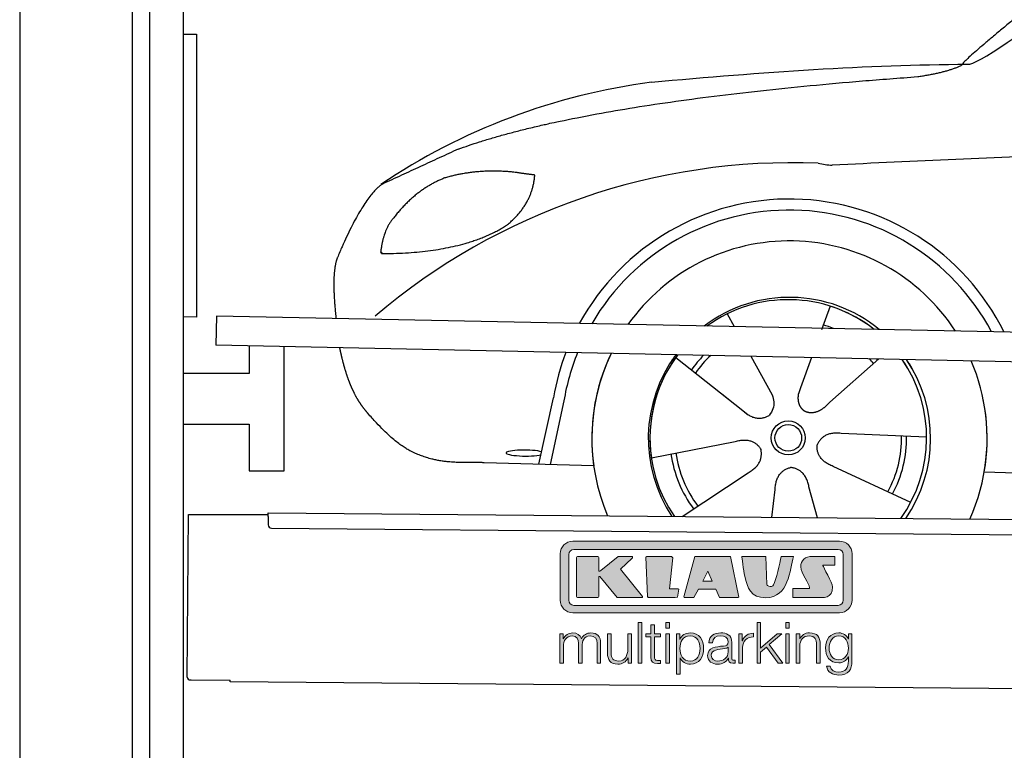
# Model space of a CAD drawing. Header units: millimetres. Extents: x -411 to 6777, y 0 to 6177.
# Tile 2 of 6: x 0 to 1744, y 3623 to 4918. Entities that reach past the tile are written whole.
import ezdxf

# ---------------------------------------------------------------- set-up
doc = ezdxf.new("R2010")
doc.units = ezdxf.units.MM
for name, color, linetype, lineweight in [('car', 10, 'Continuous', 25), ('Gebäude', 7, 'Continuous', 25), ('Logo', 7, 'Continuous', 25), ('Plattform', 7, 'Continuous', 25), ('Ständer hinten', 7, 'Continuous', 25), ('Ständer vorne', 7, 'Continuous', 25)]:
    doc.layers.add(name, color=color, linetype=linetype, lineweight=lineweight)

# ---------------------------------------------------------------- blocks, each defined once
blk = doc.blocks.new('Car')
at = {"layer": 'car'}
for p, q in [((1394.6, 4423), (1379.9, 4381.1)), ((1212.5, 4407.6), (1225.2, 4385.1)), ((1212.6, 4407.6), (1225.3, 4385.1)), ((1122.2, 4329.6), (1241.7, 4236.6)), ((1254.8, 4332.9), (1293.3, 4264.7)), ((1362.5, 4331.6), (1343.5, 4277.7)), ((1481.7, 4330.2), (1395.6, 4252.7)), ((1343.5, 4277.7), (1339.8, 4267.3)), ((881.6, 4138.2), (906.2, 4256.1)), ((1204.3, 4265.7), (1250.8, 4229.5)), ((924.7, 4250.9), (901.2, 4137.9)), ((1567.7, 4192.7), (1416.3, 4197.7)), ((1080.6, 4151.6), (1228.9, 4181.8)), ((978.6, 4136.5), (784.4, 4140)), ((1540.5, 4076.5), (1402.7, 4139.2)), ((1136, 4047.8), (1252.2, 4126.5)), ((1670.3, 4131.7), (3719.2, 4097)), ((1294.7, 4047.8), (1300.3, 4097.4)), ((1375.9, 4047.9), (1360.1, 4102.5))]:
    blk.add_line(p, q, dxfattribs=at)
for radius in [30.1, 23.6]:
    blk.add_circle((1322.7, 4188.8), radius, dxfattribs=at)
for centre, radius, start, end in [((1231.7, 3705.6), 1122.3, 98.0395, 124.4377), ((1336.4, 3535.3), 1141.2, 88.2487, 130.916), ((1397.7, 4790.3), 117.4, 256.9855, 269.1884), ((1324.8, 4187.9), 424.2, 26.9197, 151.8432), ((1324.6, 4187.7), 404.8, 28.396, 150.3669), ((1324.8, 4187.9), 350, 33.4585, 145.3045), ((1324.8, 4187.9), 250, 51.0494, 127.7135), ((1322.7, 4188.8), 245, 52.2371, 126.5259), ((1322.7, 4188.8), 245, 52.2371, 72.9266), ((1322.7, 4188.8), 209.6, 68.0621, 73.3995), ((1324.8, 4187.9), 424.2, 159.4632, 170.7471), ((1324.8, 4187.9), 424.2, 159.4632, 170.7471), ((1324.6, 4187.7), 404.8, 158.434, 171.0238), ((1324.8, 4187.9), 350, 155.0104, 203.6179), ((1324.8, 4187.9), 350, 155.0104, 188.4487), ((1324.8, 4187.9), 350, 155.0104, 157.8717), ((1324.8, 4187.9), 250, 144.1237, 214.1037), ((1322.7, 4188.8), 245, 143.5289, 188.7348), ((1322.7, 4188.8), 245, 144.9266, 215.1376), ((1324.8, 4187.9), 250, 144.1237, 148.496), ((1322.7, 4188.8), 245, 143.5289, 148.0172), ((1322.7, 4188.8), 209.6, 136.2024, 145.3995), ((1322.7, 4188.8), 200.6, 133.7482, 145.5463), ((1322.7, 4188.8), 200.6, 41.6402, 44.9032), ((1322.7, 4188.8), 200.6, 41.6402, 44.9032), ((1322.7, 4188.8), 209.6, 41.655, 42.449), ((1322.7, 4188.8), 245, 30.7457, 35.1225), ((1322.7, 4188.8), 245, 324.9119, 35.1225), ((1324.8, 4187.9), 250, 30.267, 34.5277), ((1324.8, 4187.9), 250, 325.9458, 34.5277), ((1324.8, 4187.9), 350, 350.7505, 23.641), ((1324.8, 4187.9), 350, 350.7505, 23.641), ((1324.8, 4187.9), 350, 336.4317, 11.924), ((1322.7, 4188.8), 200.6, 332.1152, 1.5463), ((1322.7, 4188.8), 209.6, 332.262, 1.3995), ((1322.7, 4188.8), 209.6, 188.262, 217.3995), ((1322.7, 4188.8), 200.6, 188.1152, 217.5463)]:
    blk.add_arc(centre, radius, start, end, dxfattribs=at)
blk.add_ellipse((856.9, 4157.7), major_axis=(33.6, 0), ratio=0.157274, start_param=0.513473, end_param=5.704241, dxfattribs=at)
for points, degree in [([(1633.7, 4853.7), (1669.4, 4850.2), (1969.3, 5101.8), (2146.8, 5212.4)], 3), ([(1929.7, 5107.4), (1849.1, 5046.2), (1747.5, 4961.8), (1619.2, 4855.4), (1625.1, 4853.5)], 4), ([(1074.8, 4816.9), (1270.9, 4836.7), (1456, 4851.4), (1633.7, 4853.7)], 3), ([(1546, 4831), (1599.1, 4839.3), (1624.8, 4852.5)], 2), ([(733.6, 4695.1), (969.4, 4783.8), (1546, 4831)], 2), ([(4704.7, 4787), (3828, 4807.4), (1396, 4672.9)], 2), ([(733.6, 4695.1), (600, 4632)], 1), ([(836.9, 4654.7), (769.3, 4661.9), (710, 4643.8)], 2), ([(710, 4643.8), (658, 4622.6), (620.4, 4572.3)], 2), ([(820.6, 4561.1), (866.3, 4598.6), (869.6, 4650.4)], 2), ([(869.6, 4650.4), (851.8, 4652.3), (836.9, 4654.7)], 2), ([(600, 4632), (565.5, 4608.9), (521.5, 4501.3)], 2), ([(620.4, 4572.3), (602.3, 4552.3), (597.9, 4511)], 2), ([(599.2, 4508.7), (743.9, 4510.6), (820.6, 4561.1)], 2), ([(521.5, 4501.3), (516.3, 4488.3), (514.2, 4466.8), (514.3, 4441.7), (519.9, 4392.7)], 4), ([(597.9, 4511), (601.3, 4510.9), (599.2, 4508.7)], 2), ([(1241.7, 4236.6), (1265.2, 4214.9), (1288.4, 4228.5)], 2), ([(1416.3, 4197.7), (1384.6, 4201.4), (1373.8, 4176.8)], 2), ([(1228.9, 4181.8), (1259.6, 4190.8), (1274.4, 4168.4)], 2), ([(1252.2, 4126.5), (1280.1, 4142.2), (1274.4, 4168.4)], 2), ([(1402.7, 4139.2), (1372.6, 4150), (1373.8, 4176.8)], 2), ([(1300.3, 4097.4), (1301.2, 4129.4), (1327.1, 4136.5)], 2), ([(1360.1, 4102.5), (1353.9, 4133.8), (1327.1, 4136.5)], 2)]:
    blk.add_open_spline(points, degree=degree, dxfattribs=at)
for points, degree, knots in [([(526.6, 4341.5), (527.5, 4337.2), (528.4, 4333), (529.4, 4328.9), (530.4, 4324.9), (534.1, 4310.1), (538.2, 4296.4), (542.7, 4284), (547.6, 4272.7)], 4, [0.4914944, 0.4914944, 0.4914944, 0.4914944, 0.4914944, 0.5422469, 0.5422469, 0.5422469, 0.5422469, 0.728655, 0.728655, 0.728655, 0.728655, 0.728655]), ([(547.3, 4273.4), (548.7, 4270.2), (550.1, 4267.1), (551.6, 4264.2), (553.1, 4261.3), (558.8, 4250.2), (564.8, 4240.9), (571.2, 4233), (577.7, 4225.6)], 4, [0.7288005, 0.7288005, 0.7288005, 0.7288005, 0.7288005, 0.7843928, 0.7843928, 0.7843928, 0.7843928, 1, 1, 1, 1, 1]), ([(1293.3, 4264.7), (1295, 4260.6), (1296, 4256.6), (1296.4, 4252.7), (1297.1, 4244.1), (1294.4, 4236), (1288.4, 4228.5)], 3, [0.2167758, 0.2167758, 0.2167758, 0.2167758, 0.4600873, 0.4600873, 0.4600873, 1, 1, 1, 1]), ([(1339.8, 4267.3), (1339.3, 4264.2), (1339.1, 4261.2), (1339.1, 4258.3), (1339.5, 4255.4), (1340.3, 4249.7), (1342.4, 4244.3), (1346, 4239.9), (1350.9, 4236.9)], 4, [0.3191838, 0.3191838, 0.3191838, 0.3191838, 0.3191838, 0.5438253, 0.5438253, 0.5438253, 0.5438253, 1, 1, 1, 1, 1]), ([(1395.6, 4252.7), (1395.6, 4252.7), (1395.6, 4252.7), (1395.6, 4252.7), (1395.6, 4252.7), (1386.6, 4242.9), (1376, 4232.9), (1361.7, 4230.3), (1350.9, 4236.9)], 4, [-0.000003, -0.000003, -0.000003, -0.000003, -0.000003, 0, 0, 0, 0, 1, 1, 1, 1, 1]), ([(784.4, 4140), (759.7, 4140.4), (704.1, 4136.3), (667.9, 4149.9), (624, 4174.6), (577.7, 4225.6)], 4, [0, 0, 0, 0, 0, 0.597866, 1, 1, 1, 1, 1])]:
    blk.add_open_spline(points, degree=degree, knots=knots, dxfattribs=at)
blk = doc.blocks.new('KLAUS')
at = {"layer": 'Logo'}
h = blk.add_hatch(color=8, dxfattribs=at)
h.dxf.hatch_style = 2
edge = h.paths.add_edge_path()
edge.add_spline(control_points=[(3.6, 29.09), (2.88, 29.09), (2.3, 28.51), (2.3, 27.8), (2.3, 27.8), (2.3, 16.11), (2.3, 16.11), (2.3, 15.39), (2.88, 14.81), (3.6, 14.81), (3.6, 14.81), (71.16, 14.81), (71.16, 14.81), (71.88, 14.81), (72.46, 15.39), (72.46, 16.11), (72.46, 16.11), (72.46, 27.8), (72.46, 27.8), (72.46, 28.51), (71.88, 29.09), (71.16, 29.09), (71.16, 29.09), (3.6, 29.09), (3.6, 29.09), (3.6, 29.09), (3.6, 29.09), (3.6, 29.09)], knot_values=[0, 0, 0, 0, 1, 1, 1, 2, 2, 2, 3, 3, 3, 4, 4, 4, 5, 5, 5, 6, 6, 6, 7, 7, 7, 8, 8, 8, 9, 9, 9, 9], degree=3, periodic=0)
edge = h.paths.add_edge_path()
edge.add_spline(control_points=[(3.35, 31.23), (3.35, 31.23), (71.47, 31.23), (71.47, 31.23), (73.26, 31.23), (74.71, 29.77), (74.71, 27.99), (74.71, 27.99), (74.71, 16.17), (74.71, 16.17), (74.71, 14.38), (73.26, 12.93), (71.47, 12.93), (71.47, 12.93), (3.35, 12.93), (3.35, 12.93), (1.56, 12.93), (0.11, 14.38), (0.11, 16.17), (0.11, 16.17), (0.11, 27.99), (0.11, 27.99), (0.11, 29.77), (1.56, 31.23), (3.35, 31.23), (3.35, 31.23), (3.35, 31.23), (3.35, 31.23)], knot_values=[0, 0, 0, 0, 1, 1, 1, 2, 2, 2, 3, 3, 3, 4, 4, 4, 5, 5, 5, 6, 6, 6, 7, 7, 7, 8, 8, 8, 9, 9, 9, 9], degree=3, periodic=0)
h = blk.add_hatch(color=8, dxfattribs=at)
h.dxf.hatch_style = 2
edge = h.paths.add_edge_path()
edge.add_spline(control_points=[(4.5, 27.33), (4.5, 27.33), (9.7, 27.33), (9.7, 27.33), (9.84, 27.33), (9.96, 27.22), (9.96, 27.08), (9.96, 27.08), (9.96, 23.69), (9.96, 23.69), (9.96, 23.69), (9.94, 23.64), (10.04, 23.59), (10.14, 23.53), (10.2, 23.57), (10.2, 23.57), (10.2, 23.57), (10.51, 23.75), (10.51, 23.75), (10.51, 23.75), (14.94, 27.33), (14.94, 27.33), (14.94, 27.33), (18.41, 27.33), (18.41, 27.33), (18.41, 27.33), (18.49, 27.33), (18.56, 27.2), (18.65, 27.04), (18.53, 26.91), (18.53, 26.91), (18.53, 26.91), (15.49, 24.11), (15.49, 24.11), (15.49, 24.11), (21.14, 17.06), (21.14, 17.06), (21.14, 17.06), (21.13, 16.91), (21.13, 16.91), (21.08, 16.84), (20.99, 16.82), (20.99, 16.82), (20.99, 16.82), (14.7, 16.82), (14.7, 16.82), (14.7, 16.82), (10.26, 22.17), (10.26, 22.17), (10.26, 22.17), (10.19, 22.24), (10.08, 22.21), (9.97, 22.18), (9.96, 22.11), (9.96, 22.11), (9.96, 22.11), (9.96, 17.08), (9.96, 17.08), (9.96, 16.94), (9.84, 16.82), (9.7, 16.82), (9.7, 16.82), (4.5, 16.82), (4.5, 16.82), (4.36, 16.82), (4.25, 16.94), (4.25, 17.08), (4.25, 17.08), (4.25, 27.08), (4.25, 27.08), (4.25, 27.22), (4.36, 27.33), (4.5, 27.33), (4.5, 27.33), (4.5, 27.33), (4.5, 27.33)], knot_values=[0, 0, 0, 0, 1, 1, 1, 2, 2, 2, 3, 3, 3, 4, 4, 4, 5, 5, 5, 6, 6, 6, 7, 7, 7, 8, 8, 8, 9, 9, 9, 10, 10, 10, 11, 11, 11, 12, 12, 12, 13, 13, 13, 14, 14, 14, 15, 15, 15, 16, 16, 16, 17, 17, 17, 18, 18, 18, 19, 19, 19, 20, 20, 20, 21, 21, 21, 22, 22, 22, 23, 23, 23, 24, 24, 24, 25, 25, 25, 25], degree=3, periodic=0)
h = blk.add_hatch(color=8, dxfattribs=at)
h.dxf.hatch_style = 2
h.paths.add_polyline_path([(22.42, 17.06), (21.97, 27.15), (22.24, 27.33), (28.55, 27.33), (28.86, 26.97), (28.01, 19.08), (30.26, 19.07), (30.44, 18.95), (30.08, 16.95), (29.49, 16.82), (22.6, 16.82)])
h = blk.add_hatch(color=8, dxfattribs=at)
h.paths.add_polyline_path([(36.52, 21.01), (38.93, 21.01), (37.87, 23.57)])
h.paths.add_polyline_path([(34.52, 27.33), (43.65, 27.33), (45.76, 16.94), (45.57, 16.82), (40.83, 16.82), (39.89, 18.95), (35.42, 18.95), (34.27, 16.82), (31.78, 16.82), (31.66, 17)])
h = blk.add_hatch(color=8, dxfattribs=at)
h.dxf.hatch_style = 2
edge = h.paths.add_edge_path()
edge.add_spline(control_points=[(52.69, 27.32), (52.69, 27.32), (52.88, 20.14), (52.88, 20.14), (53.01, 19.89), (53.2, 19.77), (53.43, 19.71), (53.91, 19.59), (54.43, 19.57), (54.64, 20.03), (55.23, 21.34), (56.27, 25.45), (56.6, 27.33), (56.6, 27.33), (59.77, 27.33), (59.77, 27.33), (58.77, 23.9), (58.56, 16.82), (52.63, 16.76), (48.72, 16.72), (48.01, 19.35), (47.27, 22.24), (46.89, 23.68), (46.54, 27.33), (46.54, 27.33), (46.54, 27.33), (52.69, 27.32), (52.69, 27.32), (52.69, 27.32), (52.69, 27.32), (52.69, 27.32)], knot_values=[0, 0, 0, 0, 1, 1, 1, 2, 2, 2, 3, 3, 3, 4, 4, 4, 5, 5, 5, 6, 6, 6, 7, 7, 7, 8, 8, 8, 9, 9, 9, 10, 10, 10, 10], degree=3, periodic=0)
h = blk.add_hatch(color=8, dxfattribs=at)
h.dxf.hatch_style = 2
edge = h.paths.add_edge_path()
edge.add_spline(control_points=[(64.46, 27.33), (64.46, 27.33), (70.31, 27.33), (70.31, 27.33), (70.31, 26.52), (70.31, 26.02), (70.31, 25.12), (70.31, 25.12), (67.3, 25.12), (67.3, 25.12), (67.24, 25.04), (67.25, 25.11), (67.25, 24.91), (67.25, 24.88), (69.73, 20.38), (69.73, 19.57), (69.73, 16.4), (67.22, 16.81), (65.9, 16.82), (65.9, 16.82), (59.59, 16.82), (59.59, 16.82), (59.59, 17.76), (59.59, 18.23), (59.59, 19.14), (59.59, 19.14), (63.75, 19.14), (63.75, 19.14), (63.82, 19.22), (63.81, 19.11), (63.81, 19.31), (63.81, 20.32), (61.58, 23.06), (61.58, 24.63), (61.58, 26.33), (62.83, 27.34), (64.46, 27.33), (64.46, 27.33), (64.46, 27.33), (64.46, 27.33)], knot_values=[0, 0, 0, 0, 1, 1, 1, 2, 2, 2, 3, 3, 3, 4, 4, 4, 5, 5, 5, 6, 6, 6, 7, 7, 7, 8, 8, 8, 9, 9, 9, 10, 10, 10, 11, 11, 11, 12, 12, 12, 13, 13, 13, 13], degree=3, periodic=0)
h = blk.add_hatch(color=30, dxfattribs=at)
h.dxf.hatch_style = 2
h.paths.add_polyline_path([(20.07, 0), (20.99, 0), (20.99, 10.45), (20.07, 10.45)])
h = blk.add_hatch(color=30, dxfattribs=at)
h.paths.add_polyline_path([(27.1, 0), (28.03, 0), (28.03, 7.55), (27.1, 7.55)])
h.paths.add_polyline_path([(27.1, 8.98), (28.03, 8.98), (28.03, 10.45), (27.1, 10.45)])
h = blk.add_hatch(color=30, dxfattribs=at)
h.dxf.hatch_style = 2
h.paths.add_polyline_path([(50.4, 0), (51.32, 0), (51.32, 2.87), (52.82, 4.11), (55.8, 0), (56.96, 0), (53.52, 4.76), (56.74, 7.55), (55.51, 7.55), (51.32, 3.89), (51.32, 10.45), (50.4, 10.45)])
h = blk.add_hatch(color=30, dxfattribs=at)
h.paths.add_polyline_path([(57.74, 0), (58.66, 0), (58.66, 7.55), (57.74, 7.55)])
h.paths.add_polyline_path([(57.74, 8.98), (58.66, 8.98), (58.66, 10.45), (57.74, 10.45)])
h = blk.add_hatch(color=30, dxfattribs=at)
h.dxf.hatch_style = 2
edge = h.paths.add_edge_path()
edge.add_spline(control_points=[(0, 0), (0, 0), (0.92, 0), (0.92, 0), (0.92, 0), (0.92, 4.22), (0.92, 4.22), (0.94, 5.8), (1.58, 7), (3.18, 7), (4.35, 7), (4.77, 6.15), (4.76, 5.12), (4.76, 5.12), (4.76, 0), (4.76, 0), (4.76, 0), (5.68, 0), (5.68, 0), (5.68, 0), (5.68, 4.27), (5.68, 4.27), (5.68, 5.68), (6.14, 7), (7.73, 7), (9.05, 7), (9.52, 6.32), (9.52, 5.08), (9.52, 5.08), (9.52, 0), (9.52, 0), (9.52, 0), (10.44, 0), (10.44, 0), (10.44, 0), (10.44, 5.12), (10.44, 5.12), (10.44, 6.91), (9.59, 7.77), (7.94, 7.77), (6.94, 7.77), (5.99, 7.29), (5.54, 6.3), (5.26, 7.29), (4.36, 7.77), (3.37, 7.77), (2.17, 7.77), (1.38, 7.19), (0.89, 6.28), (0.89, 6.28), (0.85, 6.28), (0.85, 6.28), (0.85, 6.28), (0.85, 7.55), (0.85, 7.55), (0.85, 7.55), (0, 7.55), (0, 7.55), (0, 7.55), (0, 0), (0, 0), (0, 0), (0, 0), (0, 0)], knot_values=[0, 0, 0, 0, 1, 1, 1, 2, 2, 2, 3, 3, 3, 4, 4, 4, 5, 5, 5, 6, 6, 6, 7, 7, 7, 8, 8, 8, 9, 9, 9, 10, 10, 10, 11, 11, 11, 12, 12, 12, 13, 13, 13, 14, 14, 14, 15, 15, 15, 16, 16, 16, 17, 17, 17, 18, 18, 18, 19, 19, 19, 20, 20, 20, 21, 21, 21, 21], degree=3, periodic=0)
h = blk.add_hatch(color=30, dxfattribs=at)
h.dxf.hatch_style = 2
edge = h.paths.add_edge_path()
edge.add_spline(control_points=[(18.31, 7.55), (18.31, 7.55), (17.39, 7.55), (17.39, 7.55), (17.39, 7.55), (17.39, 3.59), (17.39, 3.59), (17.39, 2.05), (16.7, 0.56), (15.12, 0.56), (13.66, 0.56), (13.15, 1.27), (13.1, 2.64), (13.1, 2.64), (13.1, 7.55), (13.1, 7.55), (13.1, 7.55), (12.18, 7.55), (12.18, 7.55), (12.18, 7.55), (12.18, 2.65), (12.18, 2.65), (12.18, 0.89), (12.93, -0.22), (14.83, -0.22), (15.96, -0.22), (16.95, 0.35), (17.44, 1.36), (17.44, 1.36), (17.47, 1.36), (17.47, 1.36), (17.47, 1.36), (17.47, 0), (17.47, 0), (17.47, 0), (18.31, 0), (18.31, 0), (18.31, 0), (18.31, 7.55), (18.31, 7.55), (18.31, 7.55), (18.31, 7.55), (18.31, 7.55)], knot_values=[0, 0, 0, 0, 1, 1, 1, 2, 2, 2, 3, 3, 3, 4, 4, 4, 5, 5, 5, 6, 6, 6, 7, 7, 7, 8, 8, 8, 9, 9, 9, 10, 10, 10, 11, 11, 11, 12, 12, 12, 13, 13, 13, 14, 14, 14, 14], degree=3, periodic=0)
h = blk.add_hatch(color=30, dxfattribs=at)
h.dxf.hatch_style = 2
edge = h.paths.add_edge_path()
edge.add_spline(control_points=[(24.22, 9.82), (24.22, 9.82), (23.3, 9.82), (23.3, 9.82), (23.3, 9.82), (23.3, 7.55), (23.3, 7.55), (23.3, 7.55), (21.98, 7.55), (21.98, 7.55), (21.98, 7.55), (21.98, 6.78), (21.98, 6.78), (21.98, 6.78), (23.3, 6.78), (23.3, 6.78), (23.3, 6.78), (23.3, 1.61), (23.3, 1.61), (23.28, 0.32), (23.71, -0.09), (24.94, -0.09), (25.22, -0.09), (25.48, -0.06), (25.76, -0.06), (25.76, -0.06), (25.76, 0.73), (25.76, 0.73), (25.5, 0.7), (25.23, 0.69), (24.97, 0.69), (24.31, 0.73), (24.22, 1.08), (24.22, 1.68), (24.22, 1.68), (24.22, 6.78), (24.22, 6.78), (24.22, 6.78), (25.76, 6.78), (25.76, 6.78), (25.76, 6.78), (25.76, 7.55), (25.76, 7.55), (25.76, 7.55), (24.22, 7.55), (24.22, 7.55), (24.22, 7.55), (24.22, 9.82), (24.22, 9.82), (24.22, 9.82), (24.22, 9.82), (24.22, 9.82)], knot_values=[0, 0, 0, 0, 1, 1, 1, 2, 2, 2, 3, 3, 3, 4, 4, 4, 5, 5, 5, 6, 6, 6, 7, 7, 7, 8, 8, 8, 9, 9, 9, 10, 10, 10, 11, 11, 11, 12, 12, 12, 13, 13, 13, 14, 14, 14, 15, 15, 15, 16, 16, 16, 17, 17, 17, 17], degree=3, periodic=0)
h = blk.add_hatch(color=30, dxfattribs=at)
edge = h.paths.add_edge_path()
edge.add_spline(control_points=[(35.84, 3.78), (35.84, 2.21), (35.12, 0.56), (33.37, 0.56), (31.4, 0.56), (30.72, 2.21), (30.72, 3.78), (30.72, 5.49), (31.33, 7), (33.37, 7), (35.12, 7), (35.84, 5.34), (35.84, 3.78), (35.84, 3.78), (35.84, 3.78), (35.84, 3.78)], knot_values=[0, 0, 0, 0, 1, 1, 1, 2, 2, 2, 3, 3, 3, 4, 4, 4, 5, 5, 5, 5], degree=3, periodic=0)
edge = h.paths.add_edge_path()
edge.add_spline(control_points=[(29.79, -2.8), (29.79, -2.8), (30.72, -2.8), (30.72, -2.8), (30.72, -2.8), (30.72, 1.43), (30.72, 1.43), (30.72, 1.43), (30.74, 1.43), (30.74, 1.43), (31.14, 0.35), (32.24, -0.22), (33.37, -0.22), (35.66, -0.22), (36.76, 1.64), (36.76, 3.78), (36.76, 5.91), (35.66, 7.77), (33.37, 7.77), (32.15, 7.77), (31.1, 7.14), (30.67, 6.12), (30.67, 6.12), (30.64, 6.12), (30.64, 6.12), (30.64, 6.12), (30.64, 7.55), (30.64, 7.55), (30.64, 7.55), (29.79, 7.55), (29.79, 7.55), (29.79, 7.55), (29.79, -2.8), (29.79, -2.8), (29.79, -2.8), (29.79, -2.8), (29.79, -2.8)], knot_values=[0, 0, 0, 0, 1, 1, 1, 2, 2, 2, 3, 3, 3, 4, 4, 4, 5, 5, 5, 6, 6, 6, 7, 7, 7, 8, 8, 8, 9, 9, 9, 10, 10, 10, 11, 11, 11, 12, 12, 12, 12], degree=3, periodic=0)
h = blk.add_hatch(color=30, dxfattribs=at)
edge = h.paths.add_edge_path()
edge.add_spline(control_points=[(43.03, 2.93), (43.04, 1.45), (41.8, 0.56), (40.39, 0.56), (39.53, 0.56), (38.71, 1.13), (38.71, 2.05), (38.71, 3.53), (40.66, 3.51), (42.22, 3.79), (42.47, 3.84), (42.88, 3.91), (43, 4.13), (43, 4.13), (43.03, 4.13), (43.03, 4.13), (43.03, 4.13), (43.03, 2.93), (43.03, 2.93), (43.03, 2.93), (43.03, 2.93), (43.03, 2.93)], knot_values=[0, 0, 0, 0, 1, 1, 1, 2, 2, 2, 3, 3, 3, 4, 4, 4, 5, 5, 5, 6, 6, 6, 7, 7, 7, 7], degree=3, periodic=0)
edge = h.paths.add_edge_path()
edge.add_spline(control_points=[(39.03, 5.24), (39.06, 6.47), (39.91, 7), (41.05, 7), (42.14, 7), (43.03, 6.69), (43.03, 5.45), (43.03, 4.61), (42.6, 4.51), (41.84, 4.42), (39.85, 4.19), (37.79, 4.11), (37.79, 1.99), (37.79, 0.47), (38.93, -0.22), (40.32, -0.22), (41.77, -0.22), (42.43, 0.34), (43.07, 1.32), (43.07, 1.32), (43.1, 1.32), (43.1, 1.32), (43.1, 0.53), (43.25, 0), (44.19, 0), (44.43, 0), (44.58, 0.01), (44.79, 0.06), (44.79, 0.06), (44.79, 0.83), (44.79, 0.83), (44.71, 0.81), (44.6, 0.78), (44.49, 0.78), (44.13, 0.78), (43.95, 0.98), (43.95, 1.33), (43.95, 1.33), (43.95, 5.34), (43.95, 5.34), (43.95, 7.36), (42.5, 7.77), (41.17, 7.77), (39.44, 7.77), (38.2, 7.01), (38.11, 5.24), (38.11, 5.24), (39.03, 5.24), (39.03, 5.24), (39.03, 5.24), (39.03, 5.24), (39.03, 5.24)], knot_values=[0, 0, 0, 0, 1, 1, 1, 2, 2, 2, 3, 3, 3, 4, 4, 4, 5, 5, 5, 6, 6, 6, 7, 7, 7, 8, 8, 8, 9, 9, 9, 10, 10, 10, 11, 11, 11, 12, 12, 12, 13, 13, 13, 14, 14, 14, 15, 15, 15, 16, 16, 16, 17, 17, 17, 17], degree=3, periodic=0)
h = blk.add_hatch(color=30, dxfattribs=at)
h.dxf.hatch_style = 2
edge = h.paths.add_edge_path()
edge.add_spline(control_points=[(45.79, 0), (45.79, 0), (46.71, 0), (46.71, 0), (46.71, 0), (46.71, 4.03), (46.71, 4.03), (46.71, 5.59), (47.85, 6.82), (49.52, 6.73), (49.52, 6.73), (49.52, 7.66), (49.52, 7.66), (48.16, 7.72), (47.14, 7), (46.67, 5.78), (46.67, 5.78), (46.64, 5.78), (46.64, 5.78), (46.64, 5.78), (46.64, 7.55), (46.64, 7.55), (46.64, 7.55), (45.79, 7.55), (45.79, 7.55), (45.79, 7.55), (45.79, 0), (45.79, 0), (45.79, 0), (45.79, 0), (45.79, 0)], knot_values=[0, 0, 0, 0, 1, 1, 1, 2, 2, 2, 3, 3, 3, 4, 4, 4, 5, 5, 5, 6, 6, 6, 7, 7, 7, 8, 8, 8, 9, 9, 9, 10, 10, 10, 10], degree=3, periodic=0)
h = blk.add_hatch(color=30, dxfattribs=at)
h.dxf.hatch_style = 2
edge = h.paths.add_edge_path()
edge.add_spline(control_points=[(60.41, 0), (60.41, 0), (61.33, 0), (61.33, 0), (61.33, 0), (61.33, 4.41), (61.33, 4.41), (61.36, 5.89), (62.24, 7), (63.7, 7), (65.2, 7), (65.62, 6.02), (65.62, 4.71), (65.62, 4.71), (65.62, 0), (65.62, 0), (65.62, 0), (66.54, 0), (66.54, 0), (66.54, 0), (66.54, 4.86), (66.54, 4.86), (66.54, 6.66), (65.9, 7.77), (63.78, 7.77), (62.71, 7.77), (61.7, 7.16), (61.36, 6.25), (61.36, 6.25), (61.33, 6.25), (61.33, 6.25), (61.33, 6.25), (61.33, 7.55), (61.33, 7.55), (61.33, 7.55), (60.41, 7.55), (60.41, 7.55), (60.41, 7.55), (60.41, 0), (60.41, 0), (60.41, 0), (60.41, 0), (60.41, 0)], knot_values=[0, 0, 0, 0, 1, 1, 1, 2, 2, 2, 3, 3, 3, 4, 4, 4, 5, 5, 5, 6, 6, 6, 7, 7, 7, 8, 8, 8, 9, 9, 9, 10, 10, 10, 11, 11, 11, 12, 12, 12, 13, 13, 13, 14, 14, 14, 14], degree=3, periodic=0)
h = blk.add_hatch(color=30, dxfattribs=at)
edge = h.paths.add_edge_path()
edge.add_spline(control_points=[(71.32, 0.86), (69.62, 0.86), (68.83, 2.34), (68.83, 3.86), (68.83, 5.43), (69.56, 7), (71.32, 7), (73.06, 7), (73.75, 5.34), (73.75, 3.86), (73.75, 2.33), (72.91, 0.86), (71.32, 0.86), (71.32, 0.86), (71.32, 0.86), (71.32, 0.86)], knot_values=[0, 0, 0, 0, 1, 1, 1, 2, 2, 2, 3, 3, 3, 4, 4, 4, 5, 5, 5, 5], degree=3, periodic=0)
edge = h.paths.add_edge_path()
edge.add_spline(control_points=[(74.67, 7.55), (74.67, 7.55), (73.75, 7.55), (73.75, 7.55), (73.75, 7.55), (73.75, 6.25), (73.75, 6.25), (73.75, 6.25), (73.72, 6.25), (73.72, 6.25), (73.35, 7.09), (72.41, 7.77), (71.32, 7.77), (69.13, 7.77), (67.9, 6.05), (67.9, 3.97), (67.9, 1.82), (68.9, 0.09), (71.32, 0.09), (72.4, 0.09), (73.29, 0.72), (73.72, 1.64), (73.72, 1.64), (73.75, 1.64), (73.75, 1.64), (73.75, 1.64), (73.75, 0.61), (73.75, 0.61), (73.75, -1.23), (73.01, -2.24), (71.32, -2.24), (70.29, -2.24), (69.31, -1.85), (69.1, -0.73), (69.1, -0.73), (68.18, -0.73), (68.18, -0.73), (68.31, -2.34), (69.81, -3.02), (71.32, -3.02), (73.79, -3.02), (74.65, -1.64), (74.67, 0.61), (74.67, 0.61), (74.67, 7.55), (74.67, 7.55), (74.67, 7.55), (74.67, 7.55), (74.67, 7.55)], knot_values=[0, 0, 0, 0, 1, 1, 1, 2, 2, 2, 3, 3, 3, 4, 4, 4, 5, 5, 5, 6, 6, 6, 7, 7, 7, 8, 8, 8, 9, 9, 9, 10, 10, 10, 11, 11, 11, 12, 12, 12, 13, 13, 13, 14, 14, 14, 15, 15, 15, 16, 16, 16, 16], degree=3, periodic=0)
at = {"layer": 'Logo', "lineweight": 0}
for points in [[(22.42, 17.06), (21.97, 27.15), (22.24, 27.33), (28.55, 27.33), (28.86, 26.97), (28.01, 19.08), (30.26, 19.07), (30.44, 18.95), (30.08, 16.95), (29.49, 16.82), (22.6, 16.82), (22.42, 17.06), (22.42, 17.06)], [(34.52, 27.33), (43.65, 27.33), (45.76, 16.94), (45.57, 16.82), (40.83, 16.82), (39.89, 18.95), (35.42, 18.95), (34.27, 16.82), (31.78, 16.82), (31.66, 17), (34.52, 27.33), (34.52, 27.33)], [(36.52, 21.01), (38.93, 21.01), (37.87, 23.57), (36.52, 21.01), (36.52, 21.01)], [(20.07, 0), (20.99, 0), (20.99, 10.45), (20.07, 10.45), (20.07, 0), (20.07, 0)], [(27.1, 8.98), (28.03, 8.98), (28.03, 10.45), (27.1, 10.45), (27.1, 8.98), (27.1, 8.98)], [(50.4, 0), (51.32, 0), (51.32, 2.87), (52.82, 4.11), (55.8, 0), (56.96, 0), (53.52, 4.76), (56.74, 7.55), (55.51, 7.55), (51.32, 3.89), (51.32, 10.45), (50.4, 10.45), (50.4, 0), (50.4, 0)], [(57.74, 8.98), (58.66, 8.98), (58.66, 10.45), (57.74, 10.45), (57.74, 8.98), (57.74, 8.98)], [(27.1, 0), (28.03, 0), (28.03, 7.55), (27.1, 7.55), (27.1, 0), (27.1, 0)], [(57.74, 0), (58.66, 0), (58.66, 7.55), (57.74, 7.55), (57.74, 0), (57.74, 0)]]:
    blk.add_lwpolyline(points, dxfattribs=at)
for points, knots in [([(3.35, 31.23), (3.35, 31.23), (71.47, 31.23), (71.47, 31.23), (73.26, 31.23), (74.71, 29.77), (74.71, 27.99), (74.71, 27.99), (74.71, 16.17), (74.71, 16.17), (74.71, 14.38), (73.26, 12.93), (71.47, 12.93), (71.47, 12.93), (3.35, 12.93), (3.35, 12.93), (1.56, 12.93), (0.11, 14.38), (0.11, 16.17), (0.11, 16.17), (0.11, 27.99), (0.11, 27.99), (0.11, 29.77), (1.56, 31.23), (3.35, 31.23), (3.35, 31.23), (3.35, 31.23), (3.35, 31.23)], [0, 0, 0, 0, 1, 1, 1, 2, 2, 2, 3, 3, 3, 4, 4, 4, 5, 5, 5, 6, 6, 6, 7, 7, 7, 8, 8, 8, 9, 9, 9, 9]), ([(3.6, 29.09), (2.88, 29.09), (2.3, 28.51), (2.3, 27.8), (2.3, 27.8), (2.3, 16.11), (2.3, 16.11), (2.3, 15.39), (2.88, 14.81), (3.6, 14.81), (3.6, 14.81), (71.16, 14.81), (71.16, 14.81), (71.88, 14.81), (72.46, 15.39), (72.46, 16.11), (72.46, 16.11), (72.46, 27.8), (72.46, 27.8), (72.46, 28.51), (71.88, 29.09), (71.16, 29.09), (71.16, 29.09), (3.6, 29.09), (3.6, 29.09), (3.6, 29.09), (3.6, 29.09), (3.6, 29.09)], [0, 0, 0, 0, 1, 1, 1, 2, 2, 2, 3, 3, 3, 4, 4, 4, 5, 5, 5, 6, 6, 6, 7, 7, 7, 8, 8, 8, 9, 9, 9, 9]), ([(4.5, 27.33), (4.5, 27.33), (9.7, 27.33), (9.7, 27.33), (9.84, 27.33), (9.96, 27.22), (9.96, 27.08), (9.96, 27.08), (9.96, 23.69), (9.96, 23.69), (9.96, 23.69), (9.94, 23.64), (10.04, 23.59), (10.14, 23.53), (10.2, 23.57), (10.2, 23.57), (10.2, 23.57), (10.51, 23.75), (10.51, 23.75), (10.51, 23.75), (14.94, 27.33), (14.94, 27.33), (14.94, 27.33), (18.41, 27.33), (18.41, 27.33), (18.41, 27.33), (18.49, 27.33), (18.56, 27.2), (18.65, 27.04), (18.53, 26.91), (18.53, 26.91), (18.53, 26.91), (15.49, 24.11), (15.49, 24.11), (15.49, 24.11), (21.14, 17.06), (21.14, 17.06), (21.14, 17.06), (21.13, 16.91), (21.13, 16.91), (21.08, 16.84), (20.99, 16.82), (20.99, 16.82), (20.99, 16.82), (14.7, 16.82), (14.7, 16.82), (14.7, 16.82), (10.26, 22.17), (10.26, 22.17), (10.26, 22.17), (10.19, 22.24), (10.08, 22.21), (9.97, 22.18), (9.96, 22.11), (9.96, 22.11), (9.96, 22.11), (9.96, 17.08), (9.96, 17.08), (9.96, 16.94), (9.84, 16.82), (9.7, 16.82), (9.7, 16.82), (4.5, 16.82), (4.5, 16.82), (4.36, 16.82), (4.25, 16.94), (4.25, 17.08), (4.25, 17.08), (4.25, 27.08), (4.25, 27.08), (4.25, 27.22), (4.36, 27.33), (4.5, 27.33), (4.5, 27.33), (4.5, 27.33), (4.5, 27.33)], [0, 0, 0, 0, 1, 1, 1, 2, 2, 2, 3, 3, 3, 4, 4, 4, 5, 5, 5, 6, 6, 6, 7, 7, 7, 8, 8, 8, 9, 9, 9, 10, 10, 10, 11, 11, 11, 12, 12, 12, 13, 13, 13, 14, 14, 14, 15, 15, 15, 16, 16, 16, 17, 17, 17, 18, 18, 18, 19, 19, 19, 20, 20, 20, 21, 21, 21, 22, 22, 22, 23, 23, 23, 24, 24, 24, 25, 25, 25, 25]), ([(52.69, 27.32), (52.69, 27.32), (52.88, 20.14), (52.88, 20.14), (53.01, 19.89), (53.2, 19.77), (53.43, 19.71), (53.91, 19.59), (54.43, 19.57), (54.64, 20.03), (55.23, 21.34), (56.27, 25.45), (56.6, 27.33), (56.6, 27.33), (59.77, 27.33), (59.77, 27.33), (58.77, 23.9), (58.56, 16.82), (52.63, 16.76), (48.72, 16.72), (48.01, 19.35), (47.27, 22.24), (46.89, 23.68), (46.54, 27.33), (46.54, 27.33), (46.54, 27.33), (52.69, 27.32), (52.69, 27.32), (52.69, 27.32), (52.69, 27.32), (52.69, 27.32)], [0, 0, 0, 0, 1, 1, 1, 2, 2, 2, 3, 3, 3, 4, 4, 4, 5, 5, 5, 6, 6, 6, 7, 7, 7, 8, 8, 8, 9, 9, 9, 10, 10, 10, 10]), ([(64.46, 27.33), (64.46, 27.33), (70.31, 27.33), (70.31, 27.33), (70.31, 26.52), (70.31, 26.02), (70.31, 25.12), (70.31, 25.12), (67.3, 25.12), (67.3, 25.12), (67.24, 25.04), (67.25, 25.11), (67.25, 24.91), (67.25, 24.88), (69.73, 20.38), (69.73, 19.57), (69.73, 16.4), (67.22, 16.81), (65.9, 16.82), (65.9, 16.82), (59.59, 16.82), (59.59, 16.82), (59.59, 17.76), (59.59, 18.23), (59.59, 19.14), (59.59, 19.14), (63.75, 19.14), (63.75, 19.14), (63.82, 19.22), (63.81, 19.11), (63.81, 19.31), (63.81, 20.32), (61.58, 23.06), (61.58, 24.63), (61.58, 26.33), (62.83, 27.34), (64.46, 27.33), (64.46, 27.33), (64.46, 27.33), (64.46, 27.33)], [0, 0, 0, 0, 1, 1, 1, 2, 2, 2, 3, 3, 3, 4, 4, 4, 5, 5, 5, 6, 6, 6, 7, 7, 7, 8, 8, 8, 9, 9, 9, 10, 10, 10, 11, 11, 11, 12, 12, 12, 13, 13, 13, 13]), ([(0, 0), (0, 0), (0.92, 0), (0.92, 0), (0.92, 0), (0.92, 4.22), (0.92, 4.22), (0.94, 5.8), (1.58, 7), (3.18, 7), (4.35, 7), (4.77, 6.15), (4.76, 5.12), (4.76, 5.12), (4.76, 0), (4.76, 0), (4.76, 0), (5.68, 0), (5.68, 0), (5.68, 0), (5.68, 4.27), (5.68, 4.27), (5.68, 5.68), (6.14, 7), (7.73, 7), (9.05, 7), (9.52, 6.32), (9.52, 5.08), (9.52, 5.08), (9.52, 0), (9.52, 0), (9.52, 0), (10.44, 0), (10.44, 0), (10.44, 0), (10.44, 5.12), (10.44, 5.12), (10.44, 6.91), (9.59, 7.77), (7.94, 7.77), (6.94, 7.77), (5.99, 7.29), (5.54, 6.3), (5.26, 7.29), (4.36, 7.77), (3.37, 7.77), (2.17, 7.77), (1.38, 7.19), (0.89, 6.28), (0.89, 6.28), (0.85, 6.28), (0.85, 6.28), (0.85, 6.28), (0.85, 7.55), (0.85, 7.55), (0.85, 7.55), (0, 7.55), (0, 7.55), (0, 7.55), (0, 0), (0, 0), (0, 0), (0, 0), (0, 0)], [0, 0, 0, 0, 1, 1, 1, 2, 2, 2, 3, 3, 3, 4, 4, 4, 5, 5, 5, 6, 6, 6, 7, 7, 7, 8, 8, 8, 9, 9, 9, 10, 10, 10, 11, 11, 11, 12, 12, 12, 13, 13, 13, 14, 14, 14, 15, 15, 15, 16, 16, 16, 17, 17, 17, 18, 18, 18, 19, 19, 19, 20, 20, 20, 21, 21, 21, 21]), ([(18.31, 7.55), (18.31, 7.55), (17.39, 7.55), (17.39, 7.55), (17.39, 7.55), (17.39, 3.59), (17.39, 3.59), (17.39, 2.05), (16.7, 0.56), (15.12, 0.56), (13.66, 0.56), (13.15, 1.27), (13.1, 2.64), (13.1, 2.64), (13.1, 7.55), (13.1, 7.55), (13.1, 7.55), (12.18, 7.55), (12.18, 7.55), (12.18, 7.55), (12.18, 2.65), (12.18, 2.65), (12.18, 0.89), (12.93, -0.22), (14.83, -0.22), (15.96, -0.22), (16.95, 0.35), (17.44, 1.36), (17.44, 1.36), (17.47, 1.36), (17.47, 1.36), (17.47, 1.36), (17.47, 0), (17.47, 0), (17.47, 0), (18.31, 0), (18.31, 0), (18.31, 0), (18.31, 7.55), (18.31, 7.55), (18.31, 7.55), (18.31, 7.55), (18.31, 7.55)], [0, 0, 0, 0, 1, 1, 1, 2, 2, 2, 3, 3, 3, 4, 4, 4, 5, 5, 5, 6, 6, 6, 7, 7, 7, 8, 8, 8, 9, 9, 9, 10, 10, 10, 11, 11, 11, 12, 12, 12, 13, 13, 13, 14, 14, 14, 14]), ([(24.22, 9.82), (24.22, 9.82), (23.3, 9.82), (23.3, 9.82), (23.3, 9.82), (23.3, 7.55), (23.3, 7.55), (23.3, 7.55), (21.98, 7.55), (21.98, 7.55), (21.98, 7.55), (21.98, 6.78), (21.98, 6.78), (21.98, 6.78), (23.3, 6.78), (23.3, 6.78), (23.3, 6.78), (23.3, 1.61), (23.3, 1.61), (23.28, 0.32), (23.71, -0.09), (24.94, -0.09), (25.22, -0.09), (25.48, -0.06), (25.76, -0.06), (25.76, -0.06), (25.76, 0.73), (25.76, 0.73), (25.5, 0.7), (25.23, 0.69), (24.97, 0.69), (24.31, 0.73), (24.22, 1.08), (24.22, 1.68), (24.22, 1.68), (24.22, 6.78), (24.22, 6.78), (24.22, 6.78), (25.76, 6.78), (25.76, 6.78), (25.76, 6.78), (25.76, 7.55), (25.76, 7.55), (25.76, 7.55), (24.22, 7.55), (24.22, 7.55), (24.22, 7.55), (24.22, 9.82), (24.22, 9.82), (24.22, 9.82), (24.22, 9.82), (24.22, 9.82)], [0, 0, 0, 0, 1, 1, 1, 2, 2, 2, 3, 3, 3, 4, 4, 4, 5, 5, 5, 6, 6, 6, 7, 7, 7, 8, 8, 8, 9, 9, 9, 10, 10, 10, 11, 11, 11, 12, 12, 12, 13, 13, 13, 14, 14, 14, 15, 15, 15, 16, 16, 16, 17, 17, 17, 17]), ([(29.79, -2.8), (29.79, -2.8), (30.72, -2.8), (30.72, -2.8), (30.72, -2.8), (30.72, 1.43), (30.72, 1.43), (30.72, 1.43), (30.74, 1.43), (30.74, 1.43), (31.14, 0.35), (32.24, -0.22), (33.37, -0.22), (35.66, -0.22), (36.76, 1.64), (36.76, 3.78), (36.76, 5.91), (35.66, 7.77), (33.37, 7.77), (32.15, 7.77), (31.1, 7.14), (30.67, 6.12), (30.67, 6.12), (30.64, 6.12), (30.64, 6.12), (30.64, 6.12), (30.64, 7.55), (30.64, 7.55), (30.64, 7.55), (29.79, 7.55), (29.79, 7.55), (29.79, 7.55), (29.79, -2.8), (29.79, -2.8), (29.79, -2.8), (29.79, -2.8), (29.79, -2.8)], [0, 0, 0, 0, 1, 1, 1, 2, 2, 2, 3, 3, 3, 4, 4, 4, 5, 5, 5, 6, 6, 6, 7, 7, 7, 8, 8, 8, 9, 9, 9, 10, 10, 10, 11, 11, 11, 12, 12, 12, 12]), ([(39.03, 5.24), (39.06, 6.47), (39.91, 7), (41.05, 7), (42.14, 7), (43.03, 6.69), (43.03, 5.45), (43.03, 4.61), (42.6, 4.51), (41.84, 4.42), (39.85, 4.19), (37.79, 4.11), (37.79, 1.99), (37.79, 0.47), (38.93, -0.22), (40.32, -0.22), (41.77, -0.22), (42.43, 0.34), (43.07, 1.32), (43.07, 1.32), (43.1, 1.32), (43.1, 1.32), (43.1, 0.53), (43.25, 0), (44.19, 0), (44.43, 0), (44.58, 0.01), (44.79, 0.06), (44.79, 0.06), (44.79, 0.83), (44.79, 0.83), (44.71, 0.81), (44.6, 0.78), (44.49, 0.78), (44.13, 0.78), (43.95, 0.98), (43.95, 1.33), (43.95, 1.33), (43.95, 5.34), (43.95, 5.34), (43.95, 7.36), (42.5, 7.77), (41.17, 7.77), (39.44, 7.77), (38.2, 7.01), (38.11, 5.24), (38.11, 5.24), (39.03, 5.24), (39.03, 5.24), (39.03, 5.24), (39.03, 5.24), (39.03, 5.24)], [0, 0, 0, 0, 1, 1, 1, 2, 2, 2, 3, 3, 3, 4, 4, 4, 5, 5, 5, 6, 6, 6, 7, 7, 7, 8, 8, 8, 9, 9, 9, 10, 10, 10, 11, 11, 11, 12, 12, 12, 13, 13, 13, 14, 14, 14, 15, 15, 15, 16, 16, 16, 17, 17, 17, 17]), ([(45.79, 0), (45.79, 0), (46.71, 0), (46.71, 0), (46.71, 0), (46.71, 4.03), (46.71, 4.03), (46.71, 5.59), (47.85, 6.82), (49.52, 6.73), (49.52, 6.73), (49.52, 7.66), (49.52, 7.66), (48.16, 7.72), (47.14, 7), (46.67, 5.78), (46.67, 5.78), (46.64, 5.78), (46.64, 5.78), (46.64, 5.78), (46.64, 7.55), (46.64, 7.55), (46.64, 7.55), (45.79, 7.55), (45.79, 7.55), (45.79, 7.55), (45.79, 0), (45.79, 0), (45.79, 0), (45.79, 0), (45.79, 0)], [0, 0, 0, 0, 1, 1, 1, 2, 2, 2, 3, 3, 3, 4, 4, 4, 5, 5, 5, 6, 6, 6, 7, 7, 7, 8, 8, 8, 9, 9, 9, 10, 10, 10, 10]), ([(60.41, 0), (60.41, 0), (61.33, 0), (61.33, 0), (61.33, 0), (61.33, 4.41), (61.33, 4.41), (61.36, 5.89), (62.24, 7), (63.7, 7), (65.2, 7), (65.62, 6.02), (65.62, 4.71), (65.62, 4.71), (65.62, 0), (65.62, 0), (65.62, 0), (66.54, 0), (66.54, 0), (66.54, 0), (66.54, 4.86), (66.54, 4.86), (66.54, 6.66), (65.9, 7.77), (63.78, 7.77), (62.71, 7.77), (61.7, 7.16), (61.36, 6.25), (61.36, 6.25), (61.33, 6.25), (61.33, 6.25), (61.33, 6.25), (61.33, 7.55), (61.33, 7.55), (61.33, 7.55), (60.41, 7.55), (60.41, 7.55), (60.41, 7.55), (60.41, 0), (60.41, 0), (60.41, 0), (60.41, 0), (60.41, 0)], [0, 0, 0, 0, 1, 1, 1, 2, 2, 2, 3, 3, 3, 4, 4, 4, 5, 5, 5, 6, 6, 6, 7, 7, 7, 8, 8, 8, 9, 9, 9, 10, 10, 10, 11, 11, 11, 12, 12, 12, 13, 13, 13, 14, 14, 14, 14]), ([(74.67, 7.55), (74.67, 7.55), (73.75, 7.55), (73.75, 7.55), (73.75, 7.55), (73.75, 6.25), (73.75, 6.25), (73.75, 6.25), (73.72, 6.25), (73.72, 6.25), (73.35, 7.09), (72.41, 7.77), (71.32, 7.77), (69.13, 7.77), (67.9, 6.05), (67.9, 3.97), (67.9, 1.82), (68.9, 0.09), (71.32, 0.09), (72.4, 0.09), (73.29, 0.72), (73.72, 1.64), (73.72, 1.64), (73.75, 1.64), (73.75, 1.64), (73.75, 1.64), (73.75, 0.61), (73.75, 0.61), (73.75, -1.23), (73.01, -2.24), (71.32, -2.24), (70.29, -2.24), (69.31, -1.85), (69.1, -0.73), (69.1, -0.73), (68.18, -0.73), (68.18, -0.73), (68.31, -2.34), (69.81, -3.02), (71.32, -3.02), (73.79, -3.02), (74.65, -1.64), (74.67, 0.61), (74.67, 0.61), (74.67, 7.55), (74.67, 7.55), (74.67, 7.55), (74.67, 7.55), (74.67, 7.55)], [0, 0, 0, 0, 1, 1, 1, 2, 2, 2, 3, 3, 3, 4, 4, 4, 5, 5, 5, 6, 6, 6, 7, 7, 7, 8, 8, 8, 9, 9, 9, 10, 10, 10, 11, 11, 11, 12, 12, 12, 13, 13, 13, 14, 14, 14, 15, 15, 15, 16, 16, 16, 16]), ([(35.84, 3.78), (35.84, 2.21), (35.12, 0.56), (33.37, 0.56), (31.4, 0.56), (30.72, 2.21), (30.72, 3.78), (30.72, 5.49), (31.33, 7), (33.37, 7), (35.12, 7), (35.84, 5.34), (35.84, 3.78), (35.84, 3.78), (35.84, 3.78), (35.84, 3.78)], [0, 0, 0, 0, 1, 1, 1, 2, 2, 2, 3, 3, 3, 4, 4, 4, 5, 5, 5, 5]), ([(71.32, 0.86), (69.62, 0.86), (68.83, 2.34), (68.83, 3.86), (68.83, 5.43), (69.56, 7), (71.32, 7), (73.06, 7), (73.75, 5.34), (73.75, 3.86), (73.75, 2.33), (72.91, 0.86), (71.32, 0.86), (71.32, 0.86), (71.32, 0.86), (71.32, 0.86)], [0, 0, 0, 0, 1, 1, 1, 2, 2, 2, 3, 3, 3, 4, 4, 4, 5, 5, 5, 5]), ([(43.03, 2.93), (43.04, 1.45), (41.8, 0.56), (40.39, 0.56), (39.53, 0.56), (38.71, 1.13), (38.71, 2.05), (38.71, 3.53), (40.66, 3.51), (42.22, 3.79), (42.47, 3.84), (42.88, 3.91), (43, 4.13), (43, 4.13), (43.03, 4.13), (43.03, 4.13), (43.03, 4.13), (43.03, 2.93), (43.03, 2.93), (43.03, 2.93), (43.03, 2.93), (43.03, 2.93)], [0, 0, 0, 0, 1, 1, 1, 2, 2, 2, 3, 3, 3, 4, 4, 4, 5, 5, 5, 6, 6, 6, 7, 7, 7, 7])]:
    blk.add_open_spline(points, degree=3, knots=knots, dxfattribs=at)
blk = doc.blocks.new('Plattform OG 6200 550')
at = {"layer": 'Plattform'}
for p, q in [((348.5, 4392), (347.5, 4341.1)), ((5482.3, 4289.6), (348.5, 4392)), ((5481.2, 4233.6), (347.5, 4341)), ((406.3, 4339.8), (406.3, 4290.8)), ((468.3, 4118.3), (468.3, 4338.5)), ((406.3, 4290.8), (289.9, 4290.7)), ((289.9, 4200.8), (406.3, 4200.8)), ((406.3, 4200.8), (406.3, 4118.3)), ((406.3, 4118.3), (463.3, 4118.3)), ((463.3, 4118.3), (468.3, 4118.3)), ((296.3, 3752.8), (298.8, 4040.8)), ((298.8, 4040.8), (440.2, 4040.6)), ((440.2, 4037.6), (440.1, 4022.6)), ((440.2, 4037.6), (440.2, 4043.6)), ((440.2, 4043.6), (5395, 4000.4)), ((446, 4016.5), (5394.8, 3973.4)), ((302.2, 3747.8), (303.5, 3747.8)), ((302.2, 3747.8), (372.7, 3747.2)), ((372.6, 3744.2), (372.7, 3747.2)), ((5437.5, 3700), (372.6, 3744.2))]:
    blk.add_line(p, q, dxfattribs=at)
for centre, start in [((446.1, 4022.5), 179.5), ((302.2, 3753.8), 189.0941)]:
    blk.add_arc(centre, 6, start, 269.5, dxfattribs=at)
at = {"layer": 'Plattform', "xscale": 6.929133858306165, "yscale": 6.929133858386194, "zscale": 6.929133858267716, "rotation": 0.011070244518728}
blk.add_blockref('KLAUS', (956.4, 3777.2), dxfattribs=at)
blk = doc.blocks.new('Ständer hinten')
at = {"layer": 'Ständer vorne'}
for p, q in [((229.9, 5012), (229.9, 1998.6)), ((289.9, 2000), (289.9, 5012)), ((289.9, 4892), (312.9, 4892)), ((312.9, 4892), (312.9, 4390.7)), ((312.9, 4390.7), (289.9, 4391))]:
    blk.add_line(p, q, dxfattribs=at)
blk = doc.blocks.new('Gebäude_340_GT180')
at = {"layer": 'Gebäude'}
for p, q in [((0, 5600), (0, 0)), ((200, 200), (200, 5400))]:
    blk.add_line(p, q, dxfattribs=at)

msp = doc.modelspace()

# ---------------------------------------------------------------- block references
msp.add_blockref('Gebäude_340_GT180', (0, 0))
at = {"layer": 'car', "rotation": 359.4752422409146}
msp.add_blockref('Car', (0, 0), dxfattribs=at)
at = {"layer": 'Plattform'}
msp.add_blockref('Plattform OG 6200 550', (0, 0), dxfattribs=at)
at = {"layer": 'Ständer hinten'}
msp.add_blockref('Ständer hinten', (0, 0), dxfattribs=at)

doc.saveas('drawing.dxf')
